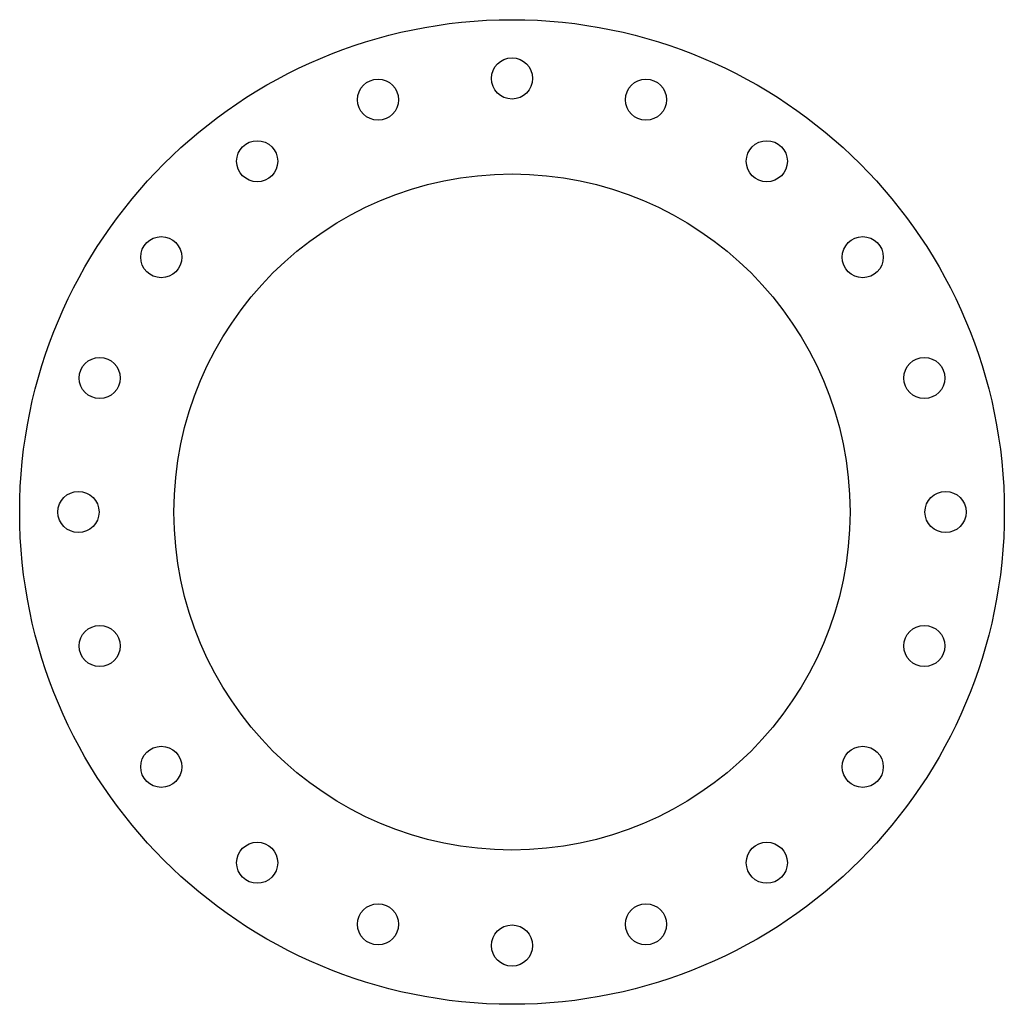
# Model space of a CAD drawing. Header units: millimetres. Extents: x -168 to 168, y -168 to 168.
import ezdxf

# ---------------------------------------------------------------- set-up
doc = ezdxf.new("R2010")
doc.units = ezdxf.units.MM

msp = doc.modelspace()

# ---------------------------------------------------------------- linework, layer by layer
at = {"color": 7, "linetype": 'Continuous', "lineweight": 25}
for centre, radius in [((0, 0), 167.5), ((0, 147.5), 7), ((-45.58, 140.28), 7), ((45.58, 140.28), 7), ((-86.7, 119.33), 7), ((86.7, 119.33), 7), ((0, 0), 115), ((-119.33, 86.7), 7), ((119.33, 86.7), 7), ((-140.28, 45.58), 7), ((140.28, 45.58), 7), ((-147.5, 0), 7), ((147.5, 0), 7), ((-140.28, -45.58), 7), ((140.28, -45.58), 7), ((-119.33, -86.7), 7), ((119.33, -86.7), 7), ((-86.7, -119.33), 7), ((86.7, -119.33), 7), ((-45.58, -140.28), 7), ((45.58, -140.28), 7), ((0, -147.5), 7)]:
    msp.add_circle(centre, radius, dxfattribs=at)

doc.saveas('drawing.dxf')
